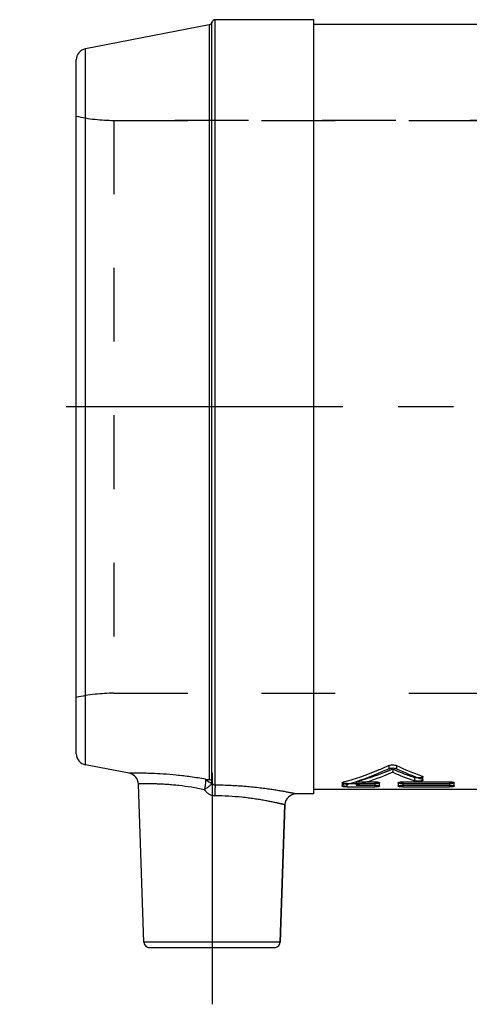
# Model space of a CAD drawing. Header units: millimetres. Extents: x 408 to 592, y 454 to 546.
# Tile 1 of 4: x 408 to 447, y 454 to 541. Entities that reach past the tile are written whole.
import ezdxf

# ---------------------------------------------------------------- set-up
doc = ezdxf.new("R2010")
doc.units = ezdxf.units.MM
doc.header["$LTSCALE"] = 65.185185
doc.linetypes.add('CENTER', pattern=[0.6, 0.375, -0.075, 0.075, -0.075])
doc.linetypes.add('HIDDEN', pattern=[0.2, 0.1, -0.1])
for name, color, linetype in [('ACHSEN_1', 7, 'CONTINUOUS'), ('ACHSEN_S', 7, 'CONTINUOUS'), ('KOERPER', 7, 'CONTINUOUS'), ('KONST.EL_MIT_GEO', 7, 'CONTINUOUS')]:
    doc.layers.add(name, color=color, linetype=linetype)

msp = doc.modelspace()

# ---------------------------------------------------------------- linework, layer by layer
at = {"layer": 'ACHSEN_1', "color": 2, "linetype": 'CENTER'}
msp.add_line((424.5, 474.452), (424.5, 453.975), dxfattribs=at)
at = {"layer": 'ACHSEN_S', "color": 2, "linetype": 'CENTER'}
msp.add_line((592.5, 506.8), (407.5, 506.8), dxfattribs=at)
at = {"layer": 'KOERPER', "color": 7, "linetype": 'Continuous'}
for p, q in [((433.5, 541.025), (424.782, 541.025)), ((433.5, 472.575), (433.5, 541.025)), ((433.5, 540.625), (566.5, 540.625)), ((418.483, 459.458), (417.995, 473.45)), ((566.5, 472.975), (433.5, 472.975)), ((433.5, 472.575), (431.941, 472.575)), ((430.517, 459.458), (430.941, 471.61))]:
    msp.add_line(p, q, dxfattribs=at)
at = {"layer": 'KOERPER', "color": 8, "linetype": 'HIDDEN'}
for p, q in [((415.833, 532.125), (584.167, 532.125)), ((415.833, 481.475), (584.167, 481.475))]:
    msp.add_line(p, q, dxfattribs=at)
at = {"layer": 'KONST.EL_MIT_GEO', "color": 7, "linetype": 'Continuous'}
for p, q in [((424.491, 473.66), (424.491, 540.799)), ((424.782, 473.352), (424.782, 541.025)), ((433.5, 541.025), (424.782, 541.025)), ((424.257, 540.578), (413.309, 538.45)), ((424.257, 540.578), (424.257, 473.875)), ((413.309, 475.15), (413.309, 538.45)), ((412.5, 476.132), (412.5, 537.468)), ((417.186, 474.397), (413.309, 475.15)), ((440.133, 475.088), (440.133, 474.807)), ((440.805, 475.088), (440.805, 474.807)), ((436, 473.563), (436, 473.268)), ((436.082, 473.61), (436.082, 473.315)), ((438.237, 473.642), (438.889, 473.642)), ((438.889, 473.642), (438.889, 473.348)), ((439.302, 473.268), (439.302, 473.563)), ((440.953, 473.563), (440.953, 473.268)), ((441.366, 473.642), (441.366, 473.348)), ((441.366, 473.642), (445.493, 473.642)), ((443.064, 474.156), (443.064, 473.867)), ((443.146, 473.802), (443.146, 474.092)), ((445.493, 473.642), (445.493, 473.348)), ((445.906, 473.268), (445.906, 473.563)), ((436.413, 473.193), (438.889, 473.193)), ((437.236, 473.348), (438.889, 473.348)), ((441.366, 473.348), (445.493, 473.348)), ((441.366, 473.193), (445.493, 473.193)), ((433.5, 472.575), (431.941, 472.575)), ((430.941, 471.61), (430.517, 459.458)), ((430.517, 459.458), (418.483, 459.458)), ((430.017, 458.975), (418.983, 458.975))]:
    msp.add_line(p, q, dxfattribs=at)
at = {"layer": 'KONST.EL_MIT_GEO', "color": 8, "linetype": 'HIDDEN'}
for p, q in [((415.833, 532.125), (415.833, 481.475)), ((584.167, 532.125), (415.833, 532.125)), ((415.833, 481.475), (584.167, 481.475)), ((440.469, 474.772), (440.469, 474.488)), ((437.236, 473.642), (437.236, 473.348)), ((437.236, 473.642), (438.237, 473.642)), ((442.403, 474.03), (442.403, 473.739)), ((436.413, 473.489), (436.413, 473.193)), ((436.413, 473.489), (438.889, 473.489)), ((438.889, 473.348), (438.889, 473.193)), ((441.366, 473.489), (445.493, 473.489)), ((441.366, 473.348), (441.366, 473.193)), ((445.493, 473.348), (445.493, 473.193))]:
    msp.add_line(p, q, dxfattribs=at)
at = {"layer": 'KONST.EL_MIT_GEO', "color": 7, "linetype": 'Continuous'}
for centre, radius, start, end in [((424.2, 540.872), 0.3, 281, 345.78853), ((424.782, 540.725), 0.3, 90, 165.78853), ((413.5, 537.468), 1, 101, 180), ((413.5, 476.132), 1, 180, 259), ((449.783, 495.669), 23.138, 246.26317, 251.39923), ((450.992, 496.588), 23.791, 244.64998, 250.53645), ((451.016, 496.169), 23.678, 244.45318, 250.37555), ((416.995, 473.415), 1, 2, 79.00001), ((431.941, 471.575), 1, 90, 178), ((418.983, 459.475), 0.5, 182, 270), ((430.017, 459.475), 0.5, 270, 358)]:
    msp.add_arc(centre, radius, start, end, dxfattribs=at)
at = {"layer": 'KONST.EL_MIT_GEO', "color": 8, "linetype": 'HIDDEN'}
for centre, radius, start, end in [((415.833, 547.125), 15, 257.16143, 270), ((415.833, 466.475), 15, 90, 102.83857), ((449.763, 496.095), 23.26, 246.44939, 251.55264)]:
    msp.add_arc(centre, radius, start, end, dxfattribs=at)
at = {"layer": 'KONST.EL_MIT_GEO', "color": 7, "linetype": 'Continuous'}
for points, knots in [([(440.133, 475.088), (439.801, 474.931), (438.488, 474.344), (437.12, 473.878), (436.082, 473.61)], [0, 0, 0, 0, 0.255165, 1, 1, 1, 1]), ([(440.133, 474.807), (439.802, 474.648), (438.488, 474.057), (437.12, 473.586), (436.082, 473.315)], [0, 0, 0, 0, 0.255272, 1, 1, 1, 1]), ([(440.469, 474.488), (440.203, 474.371), (439.148, 473.931), (438.06, 473.568), (437.236, 473.348)], [0, 0, 0, 0, 0.254132, 1, 1, 1, 1]), ([(440.133, 475.088), (440.155, 475.098), (440.204, 475.116), (440.316, 475.141), (440.469, 475.153), (440.623, 475.141), (440.735, 475.116), (440.784, 475.098), (440.805, 475.088)], [0, 0, 0, 0, 0.104744, 0.226123, 0.499976, 0.773836, 0.895335, 1, 1, 1, 1]), ([(440.133, 474.807), (440.155, 474.817), (440.204, 474.835), (440.316, 474.86), (440.469, 474.872), (440.623, 474.86), (440.735, 474.835), (440.784, 474.817), (440.805, 474.807)], [0, 0, 0, 0, 0.104819, 0.226209, 0.499976, 0.77375, 0.89526, 1, 1, 1, 1]), ([(423.925, 473.873), (423.487, 473.951), (422.628, 474.087), (421.379, 474.238), (420.23, 474.335), (419.354, 474.38), (418.735, 474.398), (418.342, 474.405), (418.003, 474.407), (417.721, 474.406), (417.522, 474.403), (417.394, 474.401), (417.321, 474.4), (417.265, 474.399), (417.224, 474.397), (417.2, 474.397), (417.189, 474.397), (417.186, 474.397)], [0, 0, 0, 0, 0.19729, 0.385155, 0.557398, 0.708084, 0.773629, 0.831811, 0.882074, 0.923925, 0.956939, 0.970022, 0.980775, 0.989169, 0.995181, 0.998794, 1, 1, 1, 1]), ([(423.925, 473.873), (423.929, 473.857), (423.933, 473.816), (423.933, 473.743), (423.928, 473.648), (423.914, 473.485), (423.892, 473.303), (423.863, 473.106), (423.846, 473.002), (423.836, 472.949)], [0, 0, 0, 0, 0.053316, 0.132172, 0.23499, 0.359256, 0.658869, 0.826411, 1, 1, 1, 1]), ([(423.925, 473.873), (423.963, 473.867), (424.019, 473.86), (424.093, 473.854), (424.144, 473.852), (424.182, 473.853), (424.209, 473.855), (424.225, 473.857), (424.238, 473.86), (424.248, 473.863), (424.255, 473.868), (424.257, 473.873), (424.257, 473.875)], [0, 0, 0, 0, 0.336021, 0.500367, 0.65204, 0.783519, 0.839437, 0.887692, 0.927601, 0.958803, 0.981841, 1, 1, 1, 1]), ([(423.925, 473.873), (423.925, 473.871), (423.927, 473.868), (423.932, 473.863), (423.94, 473.854), (423.951, 473.842), (423.964, 473.83), (423.98, 473.816), (424.004, 473.796), (424.038, 473.77), (424.084, 473.736), (424.134, 473.701), (424.187, 473.665), (424.242, 473.631), (424.296, 473.598), (424.348, 473.568), (424.396, 473.543), (424.44, 473.521), (424.472, 473.506), (424.494, 473.498), (424.508, 473.494), (424.519, 473.491), (424.528, 473.49), (424.535, 473.49), (424.538, 473.493), (424.54, 473.492)], [0, 0, 0, 0, 0.005641, 0.013969, 0.033153, 0.053964, 0.078691, 0.106654, 0.13754, 0.207142, 0.285165, 0.369612, 0.457785, 0.546889, 0.634261, 0.71692, 0.792349, 0.858883, 0.914274, 0.936956, 0.956134, 0.971861, 0.9845, 0.99326, 1, 1, 1, 1]), ([(424.257, 473.875), (424.285, 473.87), (424.339, 473.851), (424.409, 473.803), (424.462, 473.738), (424.484, 473.686), (424.491, 473.66)], [0, 0, 0, 0, 0.252359, 0.503279, 0.752422, 1, 1, 1, 1]), ([(424.54, 473.492), (424.519, 473.525), (424.501, 473.574), (424.492, 473.632), (424.491, 473.651), (424.491, 473.66)], [0, 0, 0, 0, 0.65917, 0.862127, 1, 1, 1, 1]), ([(436, 473.563), (436, 473.568), (436.006, 473.578), (436.023, 473.589), (436.049, 473.601), (436.07, 473.607), (436.082, 473.61)], [0, 0, 0, 0, 0.13637, 0.337446, 0.625971, 1, 1, 1, 1]), ([(438.889, 473.642), (438.942, 473.642), (439.018, 473.639), (439.116, 473.629), (439.178, 473.62), (439.229, 473.608), (439.263, 473.597), (439.283, 473.586), (439.295, 473.578), (439.302, 473.569), (439.302, 473.563)], [0, 0, 0, 0, 0.366495, 0.532844, 0.679752, 0.802188, 0.896148, 0.931976, 0.96054, 1, 1, 1, 1]), ([(440.953, 473.563), (440.953, 473.569), (440.959, 473.578), (440.971, 473.586), (440.992, 473.597), (441.026, 473.608), (441.077, 473.62), (441.139, 473.629), (441.236, 473.639), (441.313, 473.642), (441.366, 473.642)], [0, 0, 0, 0, 0.03946, 0.068019, 0.103849, 0.197801, 0.320361, 0.467242, 0.633577, 1, 1, 1, 1]), ([(443.146, 473.802), (443.146, 473.797), (443.142, 473.783), (443.125, 473.768), (443.1, 473.753), (443.066, 473.739), (443.024, 473.727), (442.956, 473.713), (442.86, 473.702), (442.737, 473.697), (442.613, 473.701), (442.502, 473.714), (442.433, 473.729), (442.403, 473.739)], [0, 0, 0, 0, 0.022258, 0.050525, 0.087657, 0.134411, 0.190381, 0.254641, 0.402652, 0.565707, 0.729181, 0.878257, 1, 1, 1, 1]), ([(443.064, 474.156), (443.076, 474.152), (443.097, 474.143), (443.128, 474.126), (443.146, 474.106), (443.146, 474.092)], [0, 0, 0, 0, 0.352701, 0.633288, 1, 1, 1, 1]), ([(443.064, 473.867), (443.076, 473.863), (443.097, 473.854), (443.128, 473.836), (443.146, 473.816), (443.146, 473.802)], [0, 0, 0, 0, 0.35194, 0.632234, 1, 1, 1, 1]), ([(445.493, 473.642), (445.546, 473.642), (445.622, 473.639), (445.719, 473.629), (445.781, 473.62), (445.832, 473.608), (445.867, 473.597), (445.887, 473.586), (445.899, 473.578), (445.906, 473.569), (445.906, 473.563)], [0, 0, 0, 0, 0.366495, 0.532844, 0.679752, 0.802188, 0.896148, 0.931976, 0.96054, 1, 1, 1, 1]), ([(423.836, 472.949), (423.452, 473.028), (422.701, 473.165), (421.771, 473.291), (421.063, 473.364), (420.573, 473.404), (420.115, 473.433), (419.694, 473.451), (419.313, 473.461), (418.977, 473.465), (418.725, 473.465), (418.548, 473.463), (418.434, 473.462), (418.333, 473.46), (418.245, 473.458), (418.17, 473.456), (418.116, 473.454), (418.08, 473.453), (418.057, 473.452), (418.039, 473.452), (418.023, 473.451), (418.011, 473.451), (418.003, 473.45), (417.999, 473.45), (417.996, 473.45), (417.995, 473.45), (417.995, 473.45)], [0, 0, 0, 0, 0.200051, 0.389909, 0.478931, 0.562958, 0.641262, 0.713176, 0.778096, 0.835487, 0.884874, 0.906438, 0.925854, 0.943082, 0.958087, 0.970837, 0.981306, 0.985678, 0.989472, 0.992685, 0.995317, 0.997365, 0.998829, 0.999341, 0.999707, 1, 1, 1, 1]), ([(424.54, 473.492), (424.532, 473.483), (424.508, 473.462), (424.461, 473.422), (424.394, 473.368), (424.308, 473.301), (424.207, 473.223), (424.048, 473.104), (423.923, 473.012), (423.836, 472.949)], [0, 0, 0, 0, 0.039872, 0.109634, 0.207463, 0.330662, 0.475805, 0.63884, 1, 1, 1, 1]), ([(424.744, 472.41), (424.652, 472.41), (424.469, 472.438), (424.215, 472.552), (423.999, 472.726), (423.885, 472.871), (423.836, 472.949)], [0, 0, 0, 0, 0.249856, 0.499846, 0.749881, 1, 1, 1, 1]), ([(424.782, 473.352), (424.733, 473.354), (424.636, 473.382), (424.566, 473.453), (424.54, 473.492)], [0, 0, 0, 0, 0.506119, 1, 1, 1, 1]), ([(424.782, 473.352), (424.779, 473.336), (424.774, 473.295), (424.768, 473.223), (424.763, 473.127), (424.755, 472.961), (424.748, 472.719), (424.745, 472.517), (424.744, 472.41)], [0, 0, 0, 0, 0.051495, 0.129672, 0.232486, 0.357171, 0.658114, 1, 1, 1, 1]), ([(431.941, 472.575), (431.94, 472.575), (431.937, 472.576), (431.93, 472.577), (431.919, 472.579), (431.896, 472.584), (431.856, 472.592), (431.795, 472.605), (431.716, 472.621), (431.621, 472.64), (431.51, 472.662), (431.329, 472.697), (431.064, 472.747), (430.701, 472.811), (430.283, 472.882), (429.813, 472.955), (429.295, 473.029), (428.526, 473.127), (427.483, 473.235), (426.16, 473.323), (425.248, 473.348), (424.782, 473.352)], [0, 0, 0, 0, 0.000312, 0.001246, 0.002802, 0.004979, 0.011186, 0.019845, 0.030926, 0.044392, 0.060198, 0.078291, 0.121106, 0.172317, 0.231339, 0.297537, 0.370243, 0.44876, 0.620317, 0.806186, 1, 1, 1, 1]), ([(436, 473.268), (436, 473.279), (436.02, 473.294), (436.049, 473.306), (436.07, 473.312), (436.082, 473.315)], [0, 0, 0, 0, 0.331348, 0.622649, 1, 1, 1, 1]), ([(436.413, 473.193), (436.36, 473.193), (436.283, 473.196), (436.186, 473.205), (436.124, 473.214), (436.073, 473.224), (436.039, 473.235), (436.018, 473.245), (436.006, 473.253), (436, 473.263), (436, 473.268)], [0, 0, 0, 0, 0.367443, 0.533811, 0.681085, 0.802706, 0.896673, 0.932281, 0.960513, 1, 1, 1, 1]), ([(438.889, 473.348), (438.942, 473.348), (439.018, 473.345), (439.116, 473.335), (439.178, 473.326), (439.229, 473.314), (439.263, 473.302), (439.283, 473.292), (439.295, 473.283), (439.302, 473.274), (439.302, 473.268)], [0, 0, 0, 0, 0.366265, 0.532524, 0.679369, 0.801784, 0.895779, 0.931654, 0.960291, 1, 1, 1, 1]), ([(439.302, 473.268), (439.302, 473.263), (439.296, 473.253), (439.283, 473.245), (439.263, 473.235), (439.229, 473.224), (439.178, 473.214), (439.116, 473.205), (439.018, 473.196), (438.942, 473.193), (438.889, 473.193)], [0, 0, 0, 0, 0.039427, 0.067816, 0.103455, 0.197064, 0.319242, 0.466212, 0.632781, 1, 1, 1, 1]), ([(440.953, 473.268), (440.953, 473.274), (440.959, 473.283), (440.971, 473.292), (440.992, 473.302), (441.026, 473.314), (441.077, 473.326), (441.139, 473.335), (441.236, 473.345), (441.313, 473.348), (441.366, 473.348)], [0, 0, 0, 0, 0.039708, 0.068341, 0.104218, 0.198205, 0.320743, 0.467563, 0.633807, 1, 1, 1, 1]), ([(441.366, 473.193), (441.313, 473.193), (441.236, 473.196), (441.139, 473.205), (441.077, 473.214), (441.026, 473.224), (440.992, 473.235), (440.971, 473.245), (440.959, 473.253), (440.953, 473.263), (440.953, 473.268)], [0, 0, 0, 0, 0.36727, 0.533839, 0.680773, 0.802936, 0.896551, 0.932184, 0.960575, 1, 1, 1, 1]), ([(445.493, 473.348), (445.546, 473.348), (445.622, 473.345), (445.719, 473.335), (445.781, 473.326), (445.832, 473.314), (445.867, 473.302), (445.887, 473.292), (445.899, 473.283), (445.906, 473.274), (445.906, 473.268)], [0, 0, 0, 0, 0.366265, 0.532524, 0.679369, 0.801784, 0.895779, 0.931654, 0.960291, 1, 1, 1, 1]), ([(445.906, 473.268), (445.906, 473.263), (445.899, 473.253), (445.887, 473.245), (445.867, 473.235), (445.832, 473.224), (445.781, 473.214), (445.719, 473.205), (445.622, 473.196), (445.546, 473.193), (445.493, 473.193)], [0, 0, 0, 0, 0.039427, 0.067816, 0.103455, 0.197064, 0.319242, 0.466212, 0.632781, 1, 1, 1, 1]), ([(430.941, 471.61), (430.941, 471.61), (430.939, 471.61), (430.937, 471.611), (430.932, 471.612), (430.923, 471.614), (430.91, 471.617), (430.894, 471.622), (430.873, 471.627), (430.849, 471.632), (430.81, 471.642), (430.752, 471.656), (430.672, 471.675), (430.577, 471.697), (430.469, 471.722), (430.347, 471.75), (430.158, 471.792), (429.891, 471.849), (429.533, 471.921), (429.13, 471.996), (428.685, 472.072), (428.201, 472.146), (427.683, 472.216), (426.937, 472.3), (425.954, 472.379), (425.153, 472.406), (424.744, 472.41)], [0, 0, 0, 0, 0.000305, 0.000686, 0.00122, 0.002743, 0.004874, 0.007612, 0.010953, 0.014895, 0.019436, 0.030298, 0.043506, 0.05902, 0.076796, 0.096783, 0.118926, 0.169437, 0.22781, 0.293477, 0.365828, 0.444218, 0.527962, 0.616334, 0.803823, 1, 1, 1, 1])]:
    msp.add_open_spline(points, degree=3, knots=knots, dxfattribs=at)
at = {"layer": 'KONST.EL_MIT_GEO', "color": 8, "linetype": 'HIDDEN'}
for points, knots in [([(440.469, 474.772), (440.203, 474.656), (439.148, 474.219), (438.06, 473.86), (437.236, 473.642)], [0, 0, 0, 0, 0.254049, 1, 1, 1, 1]), ([(436.413, 473.489), (436.36, 473.489), (436.283, 473.491), (436.186, 473.5), (436.124, 473.509), (436.073, 473.519), (436.039, 473.53), (436.018, 473.54), (436.006, 473.548), (436, 473.557), (436, 473.563)], [0, 0, 0, 0, 0.367659, 0.534115, 0.681451, 0.803095, 0.897034, 0.932598, 0.960761, 1, 1, 1, 1]), ([(439.302, 473.563), (439.302, 473.557), (439.295, 473.548), (439.283, 473.54), (439.263, 473.53), (439.229, 473.519), (439.178, 473.509), (439.116, 473.5), (439.018, 473.491), (438.942, 473.489), (438.889, 473.489)], [0, 0, 0, 0, 0.03918, 0.067499, 0.103094, 0.196675, 0.318876, 0.465908, 0.632565, 1, 1, 1, 1]), ([(441.366, 473.489), (441.313, 473.489), (441.236, 473.491), (441.139, 473.5), (441.077, 473.509), (441.026, 473.519), (440.992, 473.53), (440.971, 473.54), (440.959, 473.548), (440.953, 473.557), (440.953, 473.563)], [0, 0, 0, 0, 0.367487, 0.534143, 0.681138, 0.803325, 0.896912, 0.932501, 0.960822, 1, 1, 1, 1]), ([(443.146, 474.092), (443.146, 474.087), (443.142, 474.074), (443.125, 474.058), (443.1, 474.043), (443.066, 474.03), (443.024, 474.018), (442.956, 474.004), (442.86, 473.993), (442.737, 473.988), (442.613, 473.992), (442.502, 474.005), (442.433, 474.02), (442.403, 474.03)], [0, 0, 0, 0, 0.022093, 0.050246, 0.087312, 0.134036, 0.190001, 0.254277, 0.40236, 0.565515, 0.72909, 0.87824, 1, 1, 1, 1]), ([(445.906, 473.563), (445.906, 473.557), (445.899, 473.548), (445.887, 473.54), (445.867, 473.53), (445.832, 473.519), (445.781, 473.509), (445.719, 473.5), (445.622, 473.491), (445.546, 473.489), (445.493, 473.489)], [0, 0, 0, 0, 0.03918, 0.067499, 0.103094, 0.196675, 0.318876, 0.465908, 0.632565, 1, 1, 1, 1])]:
    msp.add_open_spline(points, degree=3, knots=knots, dxfattribs=at)

doc.saveas('drawing.dxf')
